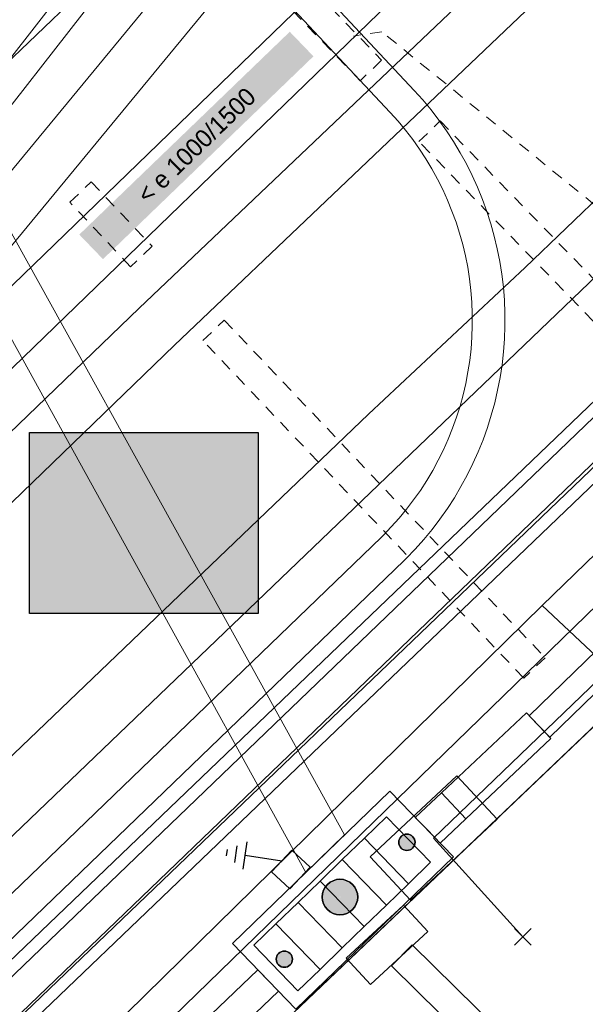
# Model space of a CAD drawing. Header units: metres. Extents: x 2695560 to 2696939, y 1260529 to 1262050.
# Tile 228 of 256: x 2695763 to 2695773, y 1261044 to 1261061. Entities that reach past the tile are written whole.
import ezdxf

# ---------------------------------------------------------------- set-up
doc = ezdxf.new("R2010")
doc.units = ezdxf.units.M
doc.linetypes.add('AUSGEZOGEN', pattern=[0])
doc.linetypes.add('VERDECKT2_S2', pattern=[0.36, 0.2, -0.16])
for name, color, linetype in [('XR$1$AV_Linien (BB)', 7, 'AUSGEZOGEN'), ('XR$1$EW_LK_Bauwerk_FL_Linie_Punkt', 1, 'AUSGEZOGEN'), ('XR$1$EW_LK_Knoten', 1, 'AUSGEZOGEN'), ('XR$1$Liegenschaftsgrenzen', 7, 'AUSGEZOGEN'), ('XR$1$PFEW', 255, 'AUSGEZOGEN'), ('XR$1$RAEW', 8, 'AUSGEZOGEN')]:
    doc.layers.add(name, color=color, linetype=linetype)
for name, color, linetype, lineweight in [('XR$2$ABW-Linie-R-ungenau', 4, 'VERDECKT2_S2', 18), ('XR$2$ABW-LinieFlaeche-R-genau', 4, 'AUSGEZOGEN', 18), ('XR$2$ELE-Flaeche-oberirdisch', 1, 'AUSGEZOGEN', 18), ('XR$2$ELE-LinieAnker_Strebe', 1, 'AUSGEZOGEN', 18), ('XR$2$ELE-LinieFlaeche-genau', 1, 'AUSGEZOGEN', 18), ('XR$2$ELE-LinieFlaeche-ungenau', 1, 'VERDECKT2_S2', 18), ('XR$2$GAS-Linie-genau', 12, 'AUSGEZOGEN', 18), ('XR$2$KOM-Flaeche-U-oberirdisch', 91, 'AUSGEZOGEN', 18), ('XR$2$KOM-Linie-U-genau', 91, 'AUSGEZOGEN', 18), ('XR$2$KOM-LinieFlaeche-U-genau', 91, 'AUSGEZOGEN', 18), ('XR$2$KOM-Punkt-U', 91, 'AUSGEZOGEN', 18), ('XR$2$WAS-Linie-genau', 5, 'AUSGEZOGEN', 18), ('XR$2$WEI-Text', 59, 'AUSGEZOGEN', 18)]:
    doc.layers.add(name, color=color, linetype=linetype, lineweight=lineweight)
doc.styles.add('TXT', font='txt')

# ---------------------------------------------------------------- blocks, each defined once
blk = doc.blocks.new('COMPLEXOBJECT_626')
at = {"layer": 'XR$1$AV_Linien (BB)', "color": 7, "linetype": 'AUSGEZOGEN', "transparency": 33554687}
blk.add_line((5740.677, 11039.656), (5780.656, 11077.995), dxfattribs=at)
blk = doc.blocks.new('COMPLEXOBJECT_637')
at = {"layer": 'XR$1$AV_Linien (BB)', "color": 7, "linetype": 'AUSGEZOGEN', "transparency": 33554687}
blk.add_lwpolyline([(5716.384, 10999.825), (5805.935, 11085.6), (5838.806, 11117.088)], dxfattribs=at)
blk = doc.blocks.new('BEW15')
at = {"layer": 'XR$1$PFEW', "transparency": 33554687}
h = blk.add_hatch(color=7, dxfattribs=at)
h.paths.add_polyline_path([(-0.5, 0), (-0.497, -0.05), (-0.489, -0.1), (-0.477, -0.15), (-0.459, -0.197), (-0.437, -0.242), (-0.41, -0.285), (-0.379, -0.326), (-0.344, -0.362), (-0.306, -0.395), (-0.264, -0.424), (-0.22, -0.449), (-0.173, -0.469), (-0.125, -0.484), (-0.075, -0.494), (-0.025, -0.499), (0.026, -0.499), (0.076, -0.494), (0.126, -0.484), (0.174, -0.469), (0.22, -0.449), (0.265, -0.424), (0.306, -0.395), (0.345, -0.362), (0.38, -0.326), (0.411, -0.285), (0.437, -0.242), (0.46, -0.197), (0.477, -0.15), (0.49, -0.1), (0.498, -0.05), (0.5, 0), (0.498, 0.051), (0.49, 0.101), (0.477, 0.15), (0.46, 0.197), (0.437, 0.243), (0.411, 0.286), (0.38, 0.326), (0.345, 0.363), (0.306, 0.396), (0.265, 0.424), (0.22, 0.449), (0.174, 0.469), (0.126, 0.484), (0.076, 0.494), (0.026, 0.5), (-0.025, 0.5), (-0.075, 0.494), (-0.125, 0.484), (-0.173, 0.469), (-0.22, 0.449), (-0.264, 0.424), (-0.306, 0.396), (-0.344, 0.363), (-0.379, 0.326), (-0.41, 0.286), (-0.437, 0.243), (-0.459, 0.197), (-0.477, 0.15), (-0.489, 0.101), (-0.497, 0.051)])
h.paths.add_polyline_path([(0.01, 0.001), (0.01, 0), (0.01, -0.001), (0.01, -0.002), (0.01, -0.003), (0.009, -0.004), (0.009, -0.005), (0.009, -0.006), (0.008, -0.006), (0.007, -0.007), (0.006, -0.008), (0.006, -0.008), (0.005, -0.009), (0.004, -0.009), (0.003, -0.01), (0.002, -0.01), (0.001, -0.01), (0, -0.01), (-0.001, -0.01), (-0.002, -0.01), (-0.003, -0.009), (-0.004, -0.009), (-0.005, -0.008), (-0.006, -0.008), (-0.007, -0.007), (-0.007, -0.006), (-0.008, -0.006), (-0.008, -0.005), (-0.009, -0.004), (-0.009, -0.003), (-0.009, -0.002), (-0.01, -0.001), (-0.01, 0), (-0.01, 0.001), (-0.009, 0.002), (-0.009, 0.003), (-0.009, 0.004), (-0.008, 0.005), (-0.008, 0.006), (-0.007, 0.007), (-0.007, 0.007), (-0.006, 0.008), (-0.005, 0.009), (-0.004, 0.009), (-0.003, 0.01), (-0.002, 0.01), (-0.001, 0.01), (0, 0.01), (0.001, 0.01), (0.002, 0.01), (0.003, 0.01), (0.004, 0.01), (0.005, 0.009), (0.006, 0.009), (0.006, 0.008), (0.007, 0.007), (0.008, 0.007), (0.009, 0.006), (0.009, 0.005), (0.009, 0.004), (0.01, 0.003), (0.01, 0.002)], flags=16)
at = {"color": 1, "transparency": 33554687}
for start, end in [(0, 180), (180, 0)]:
    blk.add_arc((0, 0), 0.5, start, end, dxfattribs=at)
at = {"layer": 'XR$1$PFEW', "transparency": 33554687}
blk.add_circle((0, 0), 0.5, dxfattribs=at)
blk = doc.blocks.new('BEW957')
at = {"layer": 'XR$1$RAEW', "transparency": 33554687}
blk.add_hatch(color=1, dxfattribs=at).paths.add_polyline_path([(-0.5, 0), (-0.497, -0.051), (-0.49, -0.101), (-0.477, -0.15), (-0.459, -0.197), (-0.437, -0.243), (-0.41, -0.286), (-0.379, -0.326), (-0.344, -0.362), (-0.306, -0.395), (-0.264, -0.424), (-0.22, -0.449), (-0.174, -0.469), (-0.125, -0.484), (-0.076, -0.494), (-0.025, -0.499), (0.025, -0.499), (0.076, -0.494), (0.125, -0.484), (0.174, -0.469), (0.22, -0.449), (0.264, -0.424), (0.306, -0.395), (0.344, -0.362), (0.379, -0.326), (0.41, -0.286), (0.437, -0.243), (0.459, -0.197), (0.477, -0.15), (0.49, -0.101), (0.497, -0.051), (0.5, 0), (0.497, 0.051), (0.49, 0.101), (0.477, 0.15), (0.459, 0.197), (0.437, 0.243), (0.41, 0.286), (0.379, 0.326), (0.344, 0.362), (0.306, 0.395), (0.264, 0.424), (0.22, 0.449), (0.174, 0.469), (0.125, 0.484), (0.076, 0.494), (0.025, 0.499), (-0.025, 0.499), (-0.076, 0.494), (-0.125, 0.484), (-0.174, 0.469), (-0.22, 0.449), (-0.264, 0.424), (-0.306, 0.395), (-0.344, 0.362), (-0.379, 0.326), (-0.41, 0.286), (-0.437, 0.243), (-0.459, 0.197), (-0.477, 0.15), (-0.49, 0.101), (-0.497, 0.051)])
at = {"color": 1, "transparency": 33554687}
for start, end in [(90, 180), (180, 270), (0, 90), (270, 0)]:
    blk.add_arc((0, 0), 0.5, start, end, dxfattribs=at)
at = {"layer": 'XR$1$RAEW', "color": 1, "transparency": 33554687}
blk.add_circle((0, 0), 0.5, dxfattribs=at)
blk = doc.blocks.new('BEWLP2645')
at = {"color": 1, "transparency": 33554687}
for p, q in [((-1, -0.375), (-1, 0.375)), ((-1.499, -0.087), (-1.499, 0.087)), ((-1.249, -0.231), (-1.249, 0.231)), ((0, 0), (-1, 0))]:
    blk.add_line(p, q, dxfattribs=at)
blk = doc.blocks.new('KOM-UNBEKANNT-U')
at = {"layer": 'XR$2$KOM-Punkt-U', "linetype": 'AUSGEZOGEN', "lineweight": 20, "transparency": 33554687}
for p, q in [((0, 0, 2500), (-141, 141, 2500)), ((-141, -141, 2500), (0, 0, 2500)), ((0, 0, 2500), (141, 141, 2500)), ((141, -141, 2500), (0, 0, 2500))]:
    blk.add_line(p, q, dxfattribs=at)

msp = doc.modelspace()

# ---------------------------------------------------------------- hatches: boundary and pattern name
at = {"transparency": 33554687}
for points in [[(2695764.269, 1261057.093), (2695764.669, 1261056.678), (2695768.223, 1261060.103), (2695767.823, 1261060.518)], [(2695763.428, 1261053.749), (2695763.428, 1261050.694), (2695767.291, 1261050.694), (2695767.291, 1261053.749)]]:
    msp.add_hatch(color=7, dxfattribs=at).paths.add_polyline_path(points)

# ---------------------------------------------------------------- linework, layer by layer
at = {"color": 24, "lineweight": -3, "transparency": 33554687}
msp.add_lwpolyline([(2695763.428, 1261053.749), (2695767.291, 1261053.749), (2695767.291, 1261050.694), (2695763.428, 1261050.694), (2695763.428, 1261053.749)], close=True, dxfattribs=at)
at = {"layer": 'XR$1$AV_Linien (BB)', "color": 7, "linetype": 'AUSGEZOGEN', "transparency": 33554687}
msp.add_lwpolyline([(2695790.068, 1261065.122), (2695777.75, 1261053.36), (2695765.62, 1261041.791)], dxfattribs=at)
at = {"layer": 'XR$1$Liegenschaftsgrenzen', "color": 7, "linetype": 'AUSGEZOGEN', "transparency": 33554687}
msp.add_line((2695777.75, 1261053.36), (2695752.24, 1261029.03), dxfattribs=at)
at = {"layer": 'XR$2$ABW-Linie-R-ungenau', "linetype": 'VERDECKT2_S2', "transparency": 33554687}
msp.add_lwpolyline([(2695776.046, 1261055.092), (2695769.377, 1261060.519), (2695768.901, 1261060.446)], dxfattribs=at)
at = {"layer": 'XR$2$ABW-LinieFlaeche-R-genau', "linetype": 'AUSGEZOGEN', "transparency": 33554687}
msp.add_lwpolyline([(2695798.799, 1261089.368), (2695762.081, 1261053.824), (2695761.385, 1261054.542), (2695798.103, 1261090.086), (2695798.799, 1261089.368)], close=True, dxfattribs=at)
at = {"layer": 'XR$2$ELE-Flaeche-oberirdisch', "transparency": 33554687}
for points in [[(2695722.34, 1261014.616), (2695722.974, 1261013.952), (2695740.51, 1261030.698), (2695765.876, 1261055.225), (2695796.333, 1261084.211), (2695795.759, 1261084.828), (2695765.28, 1261055.852), (2695739.874, 1261031.361), (2695722.34, 1261014.616)], [(2695747.624, 1261041.366), (2695759.576, 1261052.813), (2695759.91, 1261053.163), (2695760.241, 1261053.517), (2695760.567, 1261053.874), (2695760.89, 1261054.235), (2695761.208, 1261054.599), (2695761.523, 1261054.967), (2695761.833, 1261055.338), (2695762.139, 1261055.713), (2695766.778, 1261061.339), (2695766.136, 1261061.829), (2695761.52, 1261056.233), (2695761.23, 1261055.856), (2695760.934, 1261055.484), (2695760.632, 1261055.117), (2695760.325, 1261054.754), (2695760.012, 1261054.396), (2695759.694, 1261054.044), (2695759.369, 1261053.696), (2695759.04, 1261053.353), (2695747.088, 1261041.92), (2695747.624, 1261041.366)], [(2695768.749, 1261046.958), (2695767.089, 1261049.964), (2695762.339, 1261058.53), (2695761.58, 1261058.112), (2695766.28, 1261049.608), (2695768.095, 1261046.324), (2695768.749, 1261046.958)], [(2695770.795, 1261047.228), (2695772.232, 1261048.583), (2695771.819, 1261049.019), (2695770.383, 1261047.666), (2695770.795, 1261047.228)], [(2695766.854, 1261045.122), (2695767.928, 1261044.014), (2695770.585, 1261046.588), (2695769.512, 1261047.697), (2695766.854, 1261045.122)], [(2695769.943, 1261047.251), (2695770.148, 1261047.04), (2695770.361, 1261046.819), (2695770.795, 1261047.228), (2695770.383, 1261047.666), (2695769.943, 1261047.251)], [(2695770.154, 1261045.326), (2695769.742, 1261045.771), (2695768.775, 1261044.876), (2695769.187, 1261044.43), (2695770.154, 1261045.326)]]:
    msp.add_lwpolyline(points, close=True, dxfattribs=at)
at = {"layer": 'XR$2$ELE-LinieAnker_Strebe', "transparency": 33554687}
for points in [[(2695769.828, 1261046.133), (2695770.202, 1261046.495), (2695769.457, 1261047.264), (2695769.084, 1261046.902), (2695769.828, 1261046.133)], [(2695769.455, 1261045.771), (2695769.828, 1261046.133), (2695769.084, 1261046.902), (2695768.71, 1261046.54), (2695769.455, 1261045.771)], [(2695769.081, 1261045.41), (2695769.455, 1261045.771), (2695768.71, 1261046.54), (2695768.337, 1261046.178), (2695769.081, 1261045.41)], [(2695768.708, 1261045.048), (2695769.081, 1261045.41), (2695768.337, 1261046.178), (2695767.963, 1261045.816), (2695768.708, 1261045.048)], [(2695768.334, 1261044.686), (2695768.708, 1261045.048), (2695767.963, 1261045.816), (2695767.59, 1261045.454), (2695768.334, 1261044.686)], [(2695767.961, 1261044.324), (2695768.334, 1261044.686), (2695767.59, 1261045.454), (2695767.216, 1261045.093), (2695767.961, 1261044.324)]]:
    msp.add_lwpolyline(points, close=True, dxfattribs=at)
at = {"layer": 'XR$2$ELE-LinieFlaeche-genau', "linetype": 'AUSGEZOGEN', "transparency": 33554687}
for points in [[(2695761.122, 1261057.53), (2695765.095, 1261062.626), (2695765.489, 1261062.318), (2695761.516, 1261057.222), (2695761.122, 1261057.53)], [(2695771.864, 1261048.968), (2695775.29, 1261052.288), (2695775.638, 1261051.928), (2695772.212, 1261048.608), (2695771.864, 1261048.968)], [(2695767.826, 1261046.045), (2695767.517, 1261046.331), (2695767.857, 1261046.697), (2695768.166, 1261046.411), (2695767.826, 1261046.045)], [(2695772.441, 1261041.888), (2695769.541, 1261044.743), (2695769.891, 1261045.099), (2695772.791, 1261042.244), (2695772.441, 1261041.888)], [(2695754.675, 1261032.615), (2695767.286, 1261044.679), (2695767.632, 1261044.317), (2695755.021, 1261032.253), (2695754.675, 1261032.615)]]:
    msp.add_lwpolyline(points, close=True, dxfattribs=at)
at = {"layer": 'XR$2$ELE-LinieFlaeche-ungenau', "linetype": 'VERDECKT2_S2', "transparency": 33554687}
for points in [[(2695769.014, 1261059.691), (2695767.412, 1261061.351), (2695767.772, 1261061.699), (2695769.374, 1261060.039), (2695769.014, 1261059.691)], [(2695775.204, 1261053.308), (2695770.004, 1261058.663), (2695770.362, 1261059.011), (2695775.562, 1261053.656), (2695775.204, 1261053.308)], [(2695765.136, 1261056.551), (2695764.108, 1261057.638), (2695764.472, 1261057.982), (2695765.5, 1261056.895), (2695765.136, 1261056.551)], [(2695771.773, 1261049.604), (2695766.354, 1261055.304), (2695766.716, 1261055.648), (2695772.135, 1261049.948), (2695771.773, 1261049.604)]]:
    msp.add_lwpolyline(points, close=True, dxfattribs=at)
at = {"layer": 'XR$2$GAS-Linie-genau', "linetype": 'AUSGEZOGEN', "transparency": 33554687}
for p, q in [((2695810.864, 1261093.988), (2695771.795, 1261056.538)), ((2695769.152, 1261054.06), (2695771.795, 1261056.538)), ((2695730.074, 1261016.646), (2695769.152, 1261054.06))]:
    msp.add_line(p, q, dxfattribs=at)
msp.add_lwpolyline([(2695748.65, 1261027.728), (2695755.284, 1261033.617), (2695774.02, 1261051.821)], dxfattribs=at)
at = {"layer": 'XR$2$KOM-Flaeche-U-oberirdisch', "transparency": 33554687}
msp.add_lwpolyline([(2695769.862, 1261045.856), (2695771.325, 1261047.22), (2695770.642, 1261047.952), (2695769.18, 1261046.587), (2695769.862, 1261045.856)], close=True, dxfattribs=at)
at = {"layer": 'XR$2$KOM-Linie-U-genau', "linetype": 'AUSGEZOGEN', "transparency": 33554687}
for p, q in [((2695803.812, 1261079.232), (2695770.252, 1261046.904)), ((2695770.252, 1261046.904), (2695771.759, 1261045.233))]:
    msp.add_line(p, q, dxfattribs=at)
msp.add_lwpolyline([(2695743.052, 1261027.688), (2695806.653, 1261088.67), (2695843.597, 1261124.029)], dxfattribs=at)
at = {"layer": 'XR$2$KOM-LinieFlaeche-U-genau', "linetype": 'AUSGEZOGEN', "transparency": 33554687}
for points in [[(2695726.428, 1261010.573), (2695728.026, 1261011.213), (2695807.363, 1261087.265), (2695808.018, 1261087.864), (2695808.558, 1261087.274), (2695807.909, 1261086.681), (2695728.468, 1261010.527), (2695726.724, 1261009.831), (2695726.428, 1261010.573)], [(2695726.477, 1261010.458), (2695728.44, 1261011.219), (2695774.999, 1261055.974), (2695775.381, 1261055.578), (2695728.742, 1261010.745), (2695726.675, 1261009.946), (2695726.477, 1261010.458)]]:
    msp.add_lwpolyline(points, close=True, dxfattribs=at)
for points in [[(2695764.36, 1261065.467), (2695769.923, 1261059.526), (2695770.068, 1261059.366), (2695770.208, 1261059.198), (2695770.341, 1261059.025), (2695770.468, 1261058.847), (2695770.588, 1261058.664), (2695770.701, 1261058.476), (2695770.806, 1261058.285), (2695770.903, 1261058.089), (2695770.994, 1261057.891), (2695771.076, 1261057.688), (2695771.15, 1261057.483), (2695771.217, 1261057.275), (2695771.276, 1261057.064), (2695771.327, 1261056.851), (2695771.369, 1261056.637), (2695771.402, 1261056.422), (2695771.429, 1261056.204), (2695771.446, 1261055.987), (2695771.455, 1261055.768), (2695771.455, 1261055.549), (2695771.448, 1261055.331), (2695771.432, 1261055.113), (2695771.407, 1261054.896), (2695771.374, 1261054.68), (2695771.332, 1261054.464), (2695771.283, 1261054.253), (2695771.226, 1261054.042), (2695771.16, 1261053.833), (2695771.086, 1261053.627), (2695771.004, 1261053.425), (2695770.916, 1261053.225), (2695770.818, 1261053.029), (2695770.714, 1261052.837), (2695770.603, 1261052.65), (2695770.484, 1261052.466), (2695770.358, 1261052.287), (2695770.225, 1261052.114), (2695770.085, 1261051.945), (2695769.94, 1261051.782), (2695769.789, 1261051.625), (2695769.753, 1261051.59), (2695728.131, 1261011.476)], [(2695727.739, 1261011.862), (2695769.371, 1261051.986), (2695769.399, 1261052.013), (2695769.536, 1261052.156), (2695769.669, 1261052.303), (2695769.795, 1261052.456), (2695769.914, 1261052.613), (2695770.028, 1261052.774), (2695770.135, 1261052.94), (2695770.236, 1261053.109), (2695770.33, 1261053.283), (2695770.418, 1261053.459), (2695770.498, 1261053.639), (2695770.572, 1261053.823), (2695770.638, 1261054.009), (2695770.698, 1261054.196), (2695770.749, 1261054.387), (2695770.794, 1261054.58), (2695770.832, 1261054.774), (2695770.861, 1261054.968), (2695770.884, 1261055.165), (2695770.898, 1261055.361), (2695770.905, 1261055.559), (2695770.905, 1261055.756), (2695770.896, 1261055.953), (2695770.881, 1261056.15), (2695770.858, 1261056.346), (2695770.827, 1261056.541), (2695770.789, 1261056.735), (2695770.744, 1261056.926), (2695770.691, 1261057.117), (2695770.63, 1261057.305), (2695770.562, 1261057.49), (2695770.488, 1261057.673), (2695770.407, 1261057.853), (2695770.318, 1261058.029), (2695770.223, 1261058.202), (2695770.122, 1261058.372), (2695770.014, 1261058.537), (2695769.899, 1261058.697), (2695769.778, 1261058.854), (2695769.652, 1261059.006), (2695769.519, 1261059.154), (2695763.954, 1261065.095)]]:
    msp.add_lwpolyline(points, dxfattribs=at)
at = {"layer": 'XR$2$WAS-Linie-genau', "linetype": 'AUSGEZOGEN', "transparency": 33554687}
for q in [(2695773.594, 1261052.294), (2695773.365, 1261049.627)]:
    msp.add_line((2695772.087, 1261050.831), q, dxfattribs=at)
msp.add_lwpolyline([(2695748.699, 1261028.479), (2695754.703, 1261033.774), (2695772.087, 1261050.831)], dxfattribs=at)

# ---------------------------------------------------------------- block references
at = {"layer": 'XR$1$AV_Linien (BB)', "color": 7, "linetype": 'AUSGEZOGEN', "lineweight": -3, "transparency": 33554687}
for name in ['COMPLEXOBJECT_626', 'COMPLEXOBJECT_637']:
    msp.add_blockref(name, (2690000.97, 1249999.81), dxfattribs=at)
at = {"layer": 'XR$1$EW_LK_Bauwerk_FL_Linie_Punkt', "color": 1, "linetype": 'AUSGEZOGEN', "lineweight": -3, "transparency": 33554687, "xscale": 0.5999999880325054, "yscale": 0.5999999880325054}
msp.add_blockref('BEW15', (2695768.67, 1261045.907), dxfattribs=at)
at = {"layer": 'XR$1$EW_LK_Knoten', "color": 1, "linetype": 'AUSGEZOGEN', "lineweight": -3, "transparency": 33554687}
for name, p, xscale, yscale, rotation in [('BEW957', (2695769.8, 1261046.832), 0.2749999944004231, 0.2749999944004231, 315), ('BEW957', (2695769.8, 1261046.832), 0.2749999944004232, 0.2749999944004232, 270), ('BEWLP2645', (2695767.687, 1261046.514), 0.624999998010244, 0.624999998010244, 351.3618), ('BEW957', (2695767.731, 1261044.858), 0.2749999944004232, 0.2749999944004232, 270)]:
    msp.add_blockref(name, p, dxfattribs=dict(at, xscale=xscale, yscale=yscale, rotation=rotation))
at = {"layer": 'XR$1$EW_LK_Knoten', "color": 1, "linetype": 'AUSGEZOGEN', "lineweight": -3, "transparency": 33554687, "xscale": 0.2749999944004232, "yscale": 0.2749999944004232}
msp.add_blockref('BEW957', (2695767.731, 1261044.858), dxfattribs=at)
at = {"layer": 'XR$2$KOM-Punkt-U', "color": 91, "linetype": 'AUSGEZOGEN', "lineweight": 18, "transparency": 33554687, "xscale": 0.001, "yscale": 0.001, "zscale": 0.001}
msp.add_blockref('KOM-UNBEKANNT-U', (2695771.759, 1261045.233), dxfattribs=at)

# ---------------------------------------------------------------- texts
at = {"layer": 'XR$2$WEI-Text', "transparency": 33554687, "insert": (2695766.247, 1261058.598), "char_height": 0.3, "width": 3.76905, "attachment_point": 5, "rotation": 44, "style": 'TXT'}
msp.add_mtext('\\W1.00;<\\~e\\~1000/1500', dxfattribs=at)

doc.saveas('drawing.dxf')
